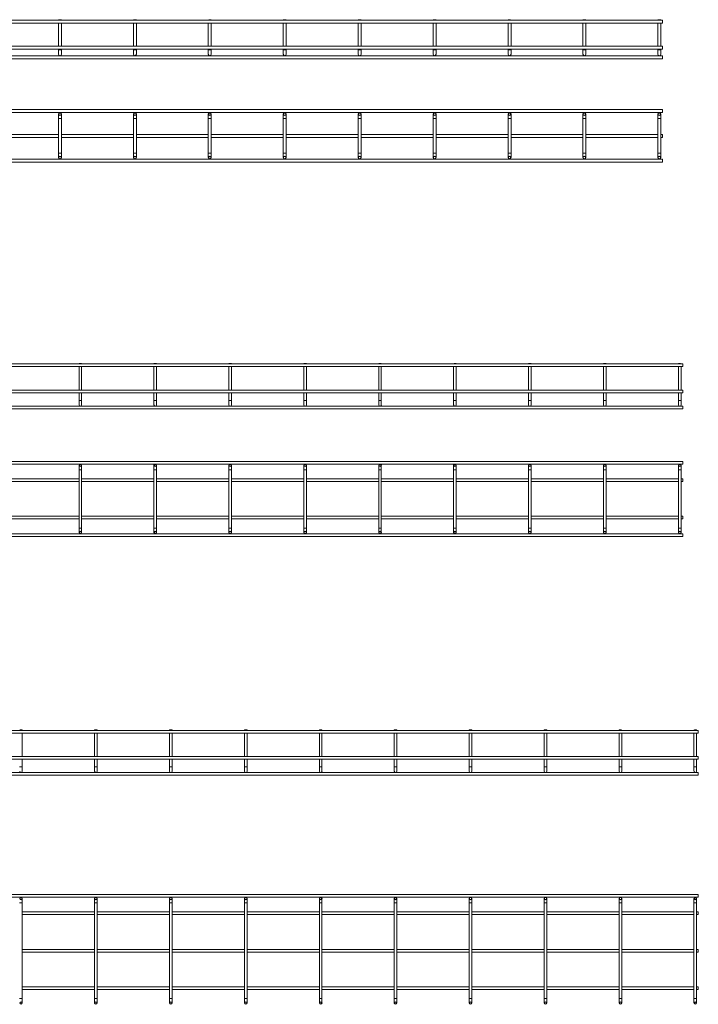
# Model space of a CAD drawing. Header units: millimetres. Extents: x -733 to 3537, y -6038 to -65.
# Tile 11 of 11: x 2613 to 3518, y -1378 to -65. Entities that reach past the tile are written whole.
import ezdxf

# ---------------------------------------------------------------- set-up
doc = ezdxf.new("R2010")
doc.units = ezdxf.units.MM

msp = doc.modelspace()

# ---------------------------------------------------------------- linework, layer by layer
at = {"color": 7, "linetype": 'Continuous', "lineweight": 15}
for p, q in [((3470.5, -65.4), (462.5, -65.4)), ((2665, -64.9), (2664.5, -65.4)), ((2665, -64.9), (2668, -64.9)), ((2668.5, -65.4), (2668, -64.9)), ((2765, -64.9), (2764.5, -65.4)), ((2765, -64.9), (2768, -64.9)), ((2768.5, -65.4), (2768, -64.9)), ((2865, -64.9), (2864.5, -65.4)), ((2865, -64.9), (2868, -64.9)), ((2868.5, -65.4), (2868, -64.9)), ((2965, -64.9), (2964.5, -65.4)), ((2965, -64.9), (2968, -64.9)), ((2968.5, -65.4), (2968, -64.9)), ((3065, -64.9), (3064.5, -65.4)), ((3065, -64.9), (3068, -64.9)), ((3068.5, -65.4), (3068, -64.9)), ((3165, -64.9), (3164.5, -65.4)), ((3165, -64.9), (3168, -64.9)), ((3168.5, -65.4), (3168, -64.9)), ((3265, -64.9), (3264.5, -65.4)), ((3265, -64.9), (3268, -64.9)), ((3268.5, -65.4), (3268, -64.9)), ((3365, -64.9), (3364.5, -65.4)), ((3365, -64.9), (3368, -64.9)), ((3368.5, -65.4), (3368, -64.9)), ((3465, -64.9), (3464.5, -65.4)), ((3465, -64.9), (3468, -64.9)), ((3468.5, -65.4), (3468, -64.9)), ((3470.5, -65.4), (3470.5, -69.4)), ((462.5, -69.4), (3470.5, -69.4)), ((2664.5, -69.4), (2664.5, -100.4)), ((2668.5, -100.4), (2668.5, -69.4)), ((2764.5, -69.4), (2764.5, -100.4)), ((2768.5, -100.4), (2768.5, -69.4)), ((2864.5, -69.4), (2864.5, -100.4)), ((2868.5, -100.4), (2868.5, -69.4)), ((2964.5, -69.4), (2964.5, -100.4)), ((2968.5, -100.4), (2968.5, -69.4)), ((3064.5, -69.4), (3064.5, -100.4)), ((3068.5, -100.4), (3068.5, -69.4)), ((3164.5, -69.4), (3164.5, -100.4)), ((3168.5, -100.4), (3168.5, -69.4)), ((3264.5, -69.4), (3264.5, -100.4)), ((3268.5, -100.4), (3268.5, -69.4)), ((3364.5, -69.4), (3364.5, -100.4)), ((3368.5, -100.4), (3368.5, -69.4)), ((3464.5, -69.4), (3464.5, -100.4)), ((3468.5, -100.4), (3468.5, -69.4)), ((3470.5, -100.4), (462.5, -100.4)), ((462.5, -104.4), (3470.5, -104.4)), ((2664.5, -104.4), (2664.5, -105)), ((2664.5, -105), (2664.5, -111)), ((2668.5, -105), (2668.5, -104.4)), ((2668.5, -111), (2668.5, -105)), ((2764.5, -104.4), (2764.5, -105)), ((2764.5, -105), (2764.5, -111)), ((2768.5, -105), (2768.5, -104.4)), ((2768.5, -111), (2768.5, -105)), ((2864.5, -104.4), (2864.5, -105)), ((2864.5, -105), (2864.5, -111)), ((2868.5, -105), (2868.5, -104.4)), ((2868.5, -111), (2868.5, -105)), ((2964.5, -104.4), (2964.5, -105)), ((2964.5, -105), (2964.5, -111)), ((2968.5, -105), (2968.5, -104.4)), ((2968.5, -111), (2968.5, -105)), ((3064.5, -104.4), (3064.5, -105)), ((3064.5, -105), (3064.5, -111)), ((3068.5, -105), (3068.5, -104.4)), ((3068.5, -111), (3068.5, -105)), ((3164.5, -104.4), (3164.5, -105)), ((3164.5, -105), (3164.5, -111)), ((3168.5, -105), (3168.5, -104.4)), ((3168.5, -111), (3168.5, -105)), ((3264.5, -104.4), (3264.5, -105)), ((3264.5, -105), (3264.5, -111)), ((3268.5, -105), (3268.5, -104.4)), ((3268.5, -111), (3268.5, -105)), ((3364.5, -104.4), (3364.5, -105)), ((3364.5, -105), (3364.5, -111)), ((3368.5, -105), (3368.5, -104.4)), ((3368.5, -111), (3368.5, -105)), ((3464.5, -104.4), (3464.5, -105)), ((3464.5, -105), (3464.5, -111)), ((3468.5, -105), (3468.5, -104.4)), ((3468.5, -111), (3468.5, -105)), ((3470.5, -100.4), (3470.5, -104.4)), ((3470.5, -113), (462.5, -113)), ((462.5, -117), (3470.5, -117)), ((3470.5, -113), (3470.5, -117)), ((3470.5, -184.9), (462.5, -184.9)), ((462.5, -188.9), (3470.5, -188.9)), ((2664.5, -190.9), (2664.5, -196.9)), ((2664.5, -196.9), (2664.5, -242.9)), ((2668.5, -196.9), (2668.5, -190.9)), ((2668.5, -242.9), (2668.5, -196.9)), ((2764.5, -190.9), (2764.5, -196.9)), ((2764.5, -196.9), (2764.5, -242.9)), ((2768.5, -196.9), (2768.5, -190.9)), ((2768.5, -242.9), (2768.5, -196.9)), ((2864.5, -190.9), (2864.5, -196.9)), ((2864.5, -196.9), (2864.5, -242.9)), ((2868.5, -196.9), (2868.5, -190.9)), ((2868.5, -242.9), (2868.5, -196.9)), ((2964.5, -190.9), (2964.5, -196.9)), ((2964.5, -196.9), (2964.5, -242.9)), ((2968.5, -196.9), (2968.5, -190.9)), ((2968.5, -242.9), (2968.5, -196.9)), ((3064.5, -190.9), (3064.5, -196.9)), ((3064.5, -196.9), (3064.5, -242.9)), ((3068.5, -196.9), (3068.5, -190.9)), ((3068.5, -242.9), (3068.5, -196.9)), ((3164.5, -190.9), (3164.5, -196.9)), ((3164.5, -196.9), (3164.5, -242.9)), ((3168.5, -196.9), (3168.5, -190.9)), ((3168.5, -242.9), (3168.5, -196.9)), ((3264.5, -190.9), (3264.5, -196.9)), ((3264.5, -196.9), (3264.5, -242.9)), ((3268.5, -196.9), (3268.5, -190.9)), ((3268.5, -242.9), (3268.5, -196.9)), ((3364.5, -190.9), (3364.5, -196.9)), ((3364.5, -196.9), (3364.5, -242.9)), ((3368.5, -196.9), (3368.5, -190.9)), ((3368.5, -242.9), (3368.5, -196.9)), ((3464.5, -190.9), (3464.5, -196.9)), ((3464.5, -196.9), (3464.5, -242.9)), ((3468.5, -196.9), (3468.5, -190.9)), ((3468.5, -242.9), (3468.5, -196.9)), ((3470.5, -184.9), (3470.5, -188.9)), ((2664.5, -217.9), (2568.5, -217.9)), ((2568.5, -221.9), (2664.5, -221.9)), ((2764.5, -217.9), (2668.5, -217.9)), ((2668.5, -221.9), (2764.5, -221.9)), ((2864.5, -217.9), (2768.5, -217.9)), ((2768.5, -221.9), (2864.5, -221.9)), ((2964.5, -217.9), (2868.5, -217.9)), ((2868.5, -221.9), (2964.5, -221.9)), ((3064.5, -217.9), (2968.5, -217.9)), ((2968.5, -221.9), (3064.5, -221.9)), ((3164.5, -217.9), (3068.5, -217.9)), ((3068.5, -221.9), (3164.5, -221.9)), ((3264.5, -217.9), (3168.5, -217.9)), ((3168.5, -221.9), (3264.5, -221.9)), ((3364.5, -217.9), (3268.5, -217.9)), ((3268.5, -221.9), (3364.5, -221.9)), ((3464.5, -217.9), (3368.5, -217.9)), ((3368.5, -221.9), (3464.5, -221.9)), ((3470.5, -217.9), (3468.5, -217.9)), ((3468.5, -221.9), (3470.5, -221.9)), ((3470.5, -217.9), (3470.5, -221.9)), ((2664.5, -242.9), (2664.5, -248.9)), ((2668.5, -248.9), (2668.5, -242.9)), ((2764.5, -242.9), (2764.5, -248.9)), ((2768.5, -248.9), (2768.5, -242.9)), ((2864.5, -242.9), (2864.5, -248.9)), ((2868.5, -248.9), (2868.5, -242.9)), ((2964.5, -242.9), (2964.5, -248.9)), ((2968.5, -248.9), (2968.5, -242.9)), ((3064.5, -242.9), (3064.5, -248.9)), ((3068.5, -248.9), (3068.5, -242.9)), ((3164.5, -242.9), (3164.5, -248.9)), ((3168.5, -248.9), (3168.5, -242.9)), ((3264.5, -242.9), (3264.5, -248.9)), ((3268.5, -248.9), (3268.5, -242.9)), ((3364.5, -242.9), (3364.5, -248.9)), ((3368.5, -248.9), (3368.5, -242.9)), ((3464.5, -242.9), (3464.5, -248.9)), ((3468.5, -248.9), (3468.5, -242.9)), ((3470.5, -250.9), (462.5, -250.9)), ((462.5, -254.9), (3470.5, -254.9)), ((3470.5, -250.9), (3470.5, -254.9)), ((3497.7, -524.2), (489.7, -524.2)), ((2692.4, -523.4), (2691.9, -523.9)), ((2691.9, -523.9), (2691.9, -524.2)), ((2695.4, -523.9), (2691.9, -523.9)), ((2692.4, -523.4), (2694.9, -523.4)), ((2695.4, -523.9), (2694.9, -523.4)), ((2695.4, -524.2), (2695.4, -523.9)), ((2792.4, -523.4), (2791.9, -523.9)), ((2791.9, -523.9), (2791.9, -524.2)), ((2795.4, -523.9), (2791.9, -523.9)), ((2792.4, -523.4), (2794.9, -523.4)), ((2795.4, -523.9), (2794.9, -523.4)), ((2795.4, -524.2), (2795.4, -523.9)), ((2892.4, -523.4), (2891.9, -523.9)), ((2891.9, -523.9), (2891.9, -524.2)), ((2895.4, -523.9), (2891.9, -523.9)), ((2892.4, -523.4), (2894.9, -523.4)), ((2895.4, -523.9), (2894.9, -523.4)), ((2895.4, -524.2), (2895.4, -523.9)), ((2992.4, -523.4), (2991.9, -523.9)), ((2991.9, -523.9), (2991.9, -524.2)), ((2995.4, -523.9), (2991.9, -523.9)), ((2992.4, -523.4), (2994.9, -523.4)), ((2995.4, -523.9), (2994.9, -523.4)), ((2995.4, -524.2), (2995.4, -523.9)), ((3092.4, -523.4), (3091.9, -523.9)), ((3091.9, -523.9), (3091.9, -524.2)), ((3095.4, -523.9), (3091.9, -523.9)), ((3092.4, -523.4), (3094.9, -523.4)), ((3095.4, -523.9), (3094.9, -523.4)), ((3095.4, -524.2), (3095.4, -523.9)), ((3192.4, -523.4), (3191.9, -523.9)), ((3191.9, -523.9), (3191.9, -524.2)), ((3195.4, -523.9), (3191.9, -523.9)), ((3192.4, -523.4), (3194.9, -523.4)), ((3195.4, -523.9), (3194.9, -523.4)), ((3195.4, -524.2), (3195.4, -523.9)), ((3292.4, -523.4), (3291.9, -523.9)), ((3291.9, -523.9), (3291.9, -524.2)), ((3295.4, -523.9), (3291.9, -523.9)), ((3292.4, -523.4), (3294.9, -523.4)), ((3295.4, -523.9), (3294.9, -523.4)), ((3295.4, -524.2), (3295.4, -523.9)), ((3392.4, -523.4), (3391.9, -523.9)), ((3391.9, -523.9), (3391.9, -524.2)), ((3395.4, -523.9), (3391.9, -523.9)), ((3392.4, -523.4), (3394.9, -523.4)), ((3395.4, -523.9), (3394.9, -523.4)), ((3395.4, -524.2), (3395.4, -523.9)), ((3492.4, -523.4), (3491.9, -523.9)), ((3491.9, -523.9), (3491.9, -524.2)), ((3495.4, -523.9), (3491.9, -523.9)), ((3492.4, -523.4), (3494.9, -523.4)), ((3495.4, -523.9), (3494.9, -523.4)), ((3495.4, -524.2), (3495.4, -523.9)), ((3497.7, -524.2), (3497.7, -527.7)), ((489.7, -527.7), (3497.7, -527.7)), ((2691.9, -527.7), (2691.9, -559.2)), ((2695.4, -559.2), (2695.4, -527.7)), ((2791.9, -527.7), (2791.9, -559.2)), ((2795.4, -559.2), (2795.4, -527.7)), ((2891.9, -527.7), (2891.9, -559.2)), ((2895.4, -559.2), (2895.4, -527.7)), ((2991.9, -527.7), (2991.9, -559.2)), ((2995.4, -559.2), (2995.4, -527.7)), ((3091.9, -527.7), (3091.9, -559.2)), ((3095.4, -559.2), (3095.4, -527.7)), ((3191.9, -527.7), (3191.9, -559.2)), ((3195.4, -559.2), (3195.4, -527.7)), ((3291.9, -527.7), (3291.9, -559.2)), ((3295.4, -559.2), (3295.4, -527.7)), ((3391.9, -527.7), (3391.9, -559.2)), ((3395.4, -559.2), (3395.4, -527.7)), ((3491.9, -527.7), (3491.9, -559.2)), ((3495.4, -559.2), (3495.4, -527.7)), ((3497.7, -559.2), (489.7, -559.2)), ((489.7, -562.7), (3497.7, -562.7)), ((2691.9, -562.7), (2691.9, -572.9)), ((2695.4, -572.9), (2695.4, -562.7)), ((2791.9, -562.7), (2791.9, -572.9)), ((2795.4, -572.9), (2795.4, -562.7)), ((2891.9, -562.7), (2891.9, -572.9)), ((2895.4, -572.9), (2895.4, -562.7)), ((2991.9, -562.7), (2991.9, -572.9)), ((2995.4, -572.9), (2995.4, -562.7)), ((3091.9, -562.7), (3091.9, -572.9)), ((3095.4, -572.9), (3095.4, -562.7)), ((3191.9, -562.7), (3191.9, -572.9)), ((3195.4, -572.9), (3195.4, -562.7)), ((3291.9, -562.7), (3291.9, -572.9)), ((3295.4, -572.9), (3295.4, -562.7)), ((3391.9, -562.7), (3391.9, -572.9)), ((3395.4, -572.9), (3395.4, -562.7)), ((3491.9, -562.7), (3491.9, -572.9)), ((3495.4, -572.9), (3495.4, -562.7)), ((3497.7, -559.2), (3497.7, -562.7)), ((2691.9, -572.9), (2691.9, -578.7)), ((2695.4, -578.7), (2695.4, -572.9)), ((2791.9, -572.9), (2791.9, -578.7)), ((2795.4, -578.7), (2795.4, -572.9)), ((2891.9, -572.9), (2891.9, -578.7)), ((2895.4, -578.7), (2895.4, -572.9)), ((2991.9, -572.9), (2991.9, -578.7)), ((2995.4, -578.7), (2995.4, -572.9)), ((3091.9, -572.9), (3091.9, -578.7)), ((3095.4, -578.7), (3095.4, -572.9)), ((3191.9, -572.9), (3191.9, -578.7)), ((3195.4, -578.7), (3195.4, -572.9)), ((3291.9, -572.9), (3291.9, -578.7)), ((3295.4, -578.7), (3295.4, -572.9)), ((3391.9, -572.9), (3391.9, -578.7)), ((3395.4, -578.7), (3395.4, -572.9)), ((3491.9, -572.9), (3491.9, -578.7)), ((3495.4, -578.7), (3495.4, -572.9)), ((3497.7, -580.4), (489.7, -580.4)), ((489.7, -583.9), (3497.7, -583.9)), ((3497.7, -580.4), (3497.7, -583.9)), ((3497.7, -654.2), (489.7, -654.2)), ((3497.7, -654.2), (3497.7, -657.7)), ((489.7, -657.7), (3497.7, -657.7)), ((2691.9, -659.4), (2691.9, -665.2)), ((2691.9, -665.2), (2691.9, -743.2)), ((2695.4, -665.2), (2695.4, -659.4)), ((2695.4, -743.2), (2695.4, -665.2)), ((2791.9, -659.4), (2791.9, -665.2)), ((2791.9, -665.2), (2791.9, -743.2)), ((2795.4, -665.2), (2795.4, -659.4)), ((2795.4, -743.2), (2795.4, -665.2)), ((2891.9, -659.4), (2891.9, -665.2)), ((2891.9, -665.2), (2891.9, -743.2)), ((2895.4, -665.2), (2895.4, -659.4)), ((2895.4, -743.2), (2895.4, -665.2)), ((2991.9, -659.4), (2991.9, -665.2)), ((2991.9, -665.2), (2991.9, -743.2)), ((2995.4, -665.2), (2995.4, -659.4)), ((2995.4, -743.2), (2995.4, -665.2)), ((3091.9, -659.4), (3091.9, -665.2)), ((3091.9, -665.2), (3091.9, -743.2)), ((3095.4, -665.2), (3095.4, -659.4)), ((3095.4, -743.2), (3095.4, -665.2)), ((3191.9, -659.4), (3191.9, -665.2)), ((3191.9, -665.2), (3191.9, -743.2)), ((3195.4, -665.2), (3195.4, -659.4)), ((3195.4, -743.2), (3195.4, -665.2)), ((3291.9, -659.4), (3291.9, -665.2)), ((3291.9, -665.2), (3291.9, -743.2)), ((3295.4, -665.2), (3295.4, -659.4)), ((3295.4, -743.2), (3295.4, -665.2)), ((3391.9, -659.4), (3391.9, -665.2)), ((3391.9, -665.2), (3391.9, -743.2)), ((3395.4, -665.2), (3395.4, -659.4)), ((3395.4, -743.2), (3395.4, -665.2)), ((3491.9, -659.4), (3491.9, -665.2)), ((3491.9, -665.2), (3491.9, -743.2)), ((3495.4, -665.2), (3495.4, -659.4)), ((3495.4, -743.2), (3495.4, -665.2)), ((2691.9, -677.4), (2595.4, -677.4)), ((2595.4, -680.9), (2691.9, -680.9)), ((2791.9, -677.4), (2695.4, -677.4)), ((2695.4, -680.9), (2791.9, -680.9)), ((2891.9, -677.4), (2795.4, -677.4)), ((2795.4, -680.9), (2891.9, -680.9)), ((2991.9, -677.4), (2895.4, -677.4)), ((2895.4, -680.9), (2991.9, -680.9)), ((3091.9, -677.4), (2995.4, -677.4)), ((2995.4, -680.9), (3091.9, -680.9)), ((3191.9, -677.4), (3095.4, -677.4)), ((3095.4, -680.9), (3191.9, -680.9)), ((3291.9, -677.4), (3195.4, -677.4)), ((3195.4, -680.9), (3291.9, -680.9)), ((3391.9, -677.4), (3295.4, -677.4)), ((3295.4, -680.9), (3391.9, -680.9)), ((3491.9, -677.4), (3395.4, -677.4)), ((3395.4, -680.9), (3491.9, -680.9)), ((3497.7, -677.4), (3495.4, -677.4)), ((3495.4, -680.9), (3497.7, -680.9)), ((3497.7, -677.4), (3497.7, -680.9)), ((2691.9, -727.4), (2595.4, -727.4)), ((2595.4, -730.9), (2691.9, -730.9)), ((2791.9, -727.4), (2695.4, -727.4)), ((2695.4, -730.9), (2791.9, -730.9)), ((2891.9, -727.4), (2795.4, -727.4)), ((2795.4, -730.9), (2891.9, -730.9)), ((2991.9, -727.4), (2895.4, -727.4)), ((2895.4, -730.9), (2991.9, -730.9)), ((3091.9, -727.4), (2995.4, -727.4)), ((2995.4, -730.9), (3091.9, -730.9)), ((3191.9, -727.4), (3095.4, -727.4)), ((3095.4, -730.9), (3191.9, -730.9)), ((3291.9, -727.4), (3195.4, -727.4)), ((3195.4, -730.9), (3291.9, -730.9)), ((3391.9, -727.4), (3295.4, -727.4)), ((3295.4, -730.9), (3391.9, -730.9)), ((3491.9, -727.4), (3395.4, -727.4)), ((3395.4, -730.9), (3491.9, -730.9)), ((3497.7, -727.4), (3495.4, -727.4)), ((3495.4, -730.9), (3497.7, -730.9)), ((3497.7, -727.4), (3497.7, -730.9)), ((2691.9, -743.2), (2691.9, -748.9)), ((2695.4, -748.9), (2695.4, -743.2)), ((2791.9, -743.2), (2791.9, -748.9)), ((2795.4, -748.9), (2795.4, -743.2)), ((2891.9, -743.2), (2891.9, -748.9)), ((2895.4, -748.9), (2895.4, -743.2)), ((2991.9, -743.2), (2991.9, -748.9)), ((2995.4, -748.9), (2995.4, -743.2)), ((3091.9, -743.2), (3091.9, -748.9)), ((3095.4, -748.9), (3095.4, -743.2)), ((3191.9, -743.2), (3191.9, -748.9)), ((3195.4, -748.9), (3195.4, -743.2)), ((3291.9, -743.2), (3291.9, -748.9)), ((3295.4, -748.9), (3295.4, -743.2)), ((3391.9, -743.2), (3391.9, -748.9)), ((3395.4, -748.9), (3395.4, -743.2)), ((3491.9, -743.2), (3491.9, -748.9)), ((3495.4, -748.9), (3495.4, -743.2)), ((3497.7, -750.7), (489.7, -750.7)), ((489.7, -754.2), (3497.7, -754.2)), ((3497.7, -750.7), (3497.7, -754.2)), ((3518.5, -1013), (510.5, -1013)), ((510.5, -1016.5), (3518.5, -1016.5)), ((2613.2, -1012.2), (2612.7, -1012.7)), ((2616.2, -1012.7), (2612.7, -1012.7)), ((2613.2, -1012.2), (2615.7, -1012.2)), ((2616.2, -1012.7), (2615.7, -1012.2)), ((2616.2, -1013), (2616.2, -1012.7)), ((2616.2, -1048), (2616.2, -1016.5)), ((2713.2, -1012.2), (2712.7, -1012.7)), ((2712.7, -1012.7), (2712.7, -1013)), ((2716.2, -1012.7), (2712.7, -1012.7)), ((2712.7, -1016.5), (2712.7, -1048)), ((2713.2, -1012.2), (2715.7, -1012.2)), ((2716.2, -1012.7), (2715.7, -1012.2)), ((2716.2, -1013), (2716.2, -1012.7)), ((2716.2, -1048), (2716.2, -1016.5)), ((2813.2, -1012.2), (2812.7, -1012.7)), ((2812.7, -1012.7), (2812.7, -1013)), ((2816.2, -1012.7), (2812.7, -1012.7)), ((2812.7, -1016.5), (2812.7, -1048)), ((2813.2, -1012.2), (2815.7, -1012.2)), ((2816.2, -1012.7), (2815.7, -1012.2)), ((2816.2, -1013), (2816.2, -1012.7)), ((2816.2, -1048), (2816.2, -1016.5)), ((2913.2, -1012.2), (2912.7, -1012.7)), ((2912.7, -1012.7), (2912.7, -1013)), ((2916.2, -1012.7), (2912.7, -1012.7)), ((2912.7, -1016.5), (2912.7, -1048)), ((2913.2, -1012.2), (2915.7, -1012.2)), ((2916.2, -1012.7), (2915.7, -1012.2)), ((2916.2, -1013), (2916.2, -1012.7)), ((2916.2, -1048), (2916.2, -1016.5)), ((3013.2, -1012.2), (3012.7, -1012.7)), ((3012.7, -1012.7), (3012.7, -1013)), ((3016.2, -1012.7), (3012.7, -1012.7)), ((3012.7, -1016.5), (3012.7, -1048)), ((3013.2, -1012.2), (3015.7, -1012.2)), ((3016.2, -1012.7), (3015.7, -1012.2)), ((3016.2, -1013), (3016.2, -1012.7)), ((3016.2, -1048), (3016.2, -1016.5)), ((3113.2, -1012.2), (3112.7, -1012.7)), ((3112.7, -1012.7), (3112.7, -1013)), ((3116.2, -1012.7), (3112.7, -1012.7)), ((3112.7, -1016.5), (3112.7, -1048)), ((3113.2, -1012.2), (3115.7, -1012.2)), ((3116.2, -1012.7), (3115.7, -1012.2)), ((3116.2, -1013), (3116.2, -1012.7)), ((3116.2, -1048), (3116.2, -1016.5)), ((3213.2, -1012.2), (3212.7, -1012.7)), ((3212.7, -1012.7), (3212.7, -1013)), ((3216.2, -1012.7), (3212.7, -1012.7)), ((3212.7, -1016.5), (3212.7, -1048)), ((3213.2, -1012.2), (3215.7, -1012.2)), ((3216.2, -1012.7), (3215.7, -1012.2)), ((3216.2, -1013), (3216.2, -1012.7)), ((3216.2, -1048), (3216.2, -1016.5)), ((3313.2, -1012.2), (3312.7, -1012.7)), ((3312.7, -1012.7), (3312.7, -1013)), ((3316.2, -1012.7), (3312.7, -1012.7)), ((3312.7, -1016.5), (3312.7, -1048)), ((3313.2, -1012.2), (3315.7, -1012.2)), ((3316.2, -1012.7), (3315.7, -1012.2)), ((3316.2, -1013), (3316.2, -1012.7)), ((3316.2, -1048), (3316.2, -1016.5)), ((3413.2, -1012.2), (3412.7, -1012.7)), ((3412.7, -1012.7), (3412.7, -1013)), ((3416.2, -1012.7), (3412.7, -1012.7)), ((3412.7, -1016.5), (3412.7, -1048)), ((3413.2, -1012.2), (3415.7, -1012.2)), ((3416.2, -1012.7), (3415.7, -1012.2)), ((3416.2, -1013), (3416.2, -1012.7)), ((3416.2, -1048), (3416.2, -1016.5)), ((3513.2, -1012.2), (3512.7, -1012.7)), ((3512.7, -1012.7), (3512.7, -1013)), ((3516.2, -1012.7), (3512.7, -1012.7)), ((3512.7, -1016.5), (3512.7, -1048)), ((3513.2, -1012.2), (3515.7, -1012.2)), ((3516.2, -1012.7), (3515.7, -1012.2)), ((3516.2, -1013), (3516.2, -1012.7)), ((3516.2, -1048), (3516.2, -1016.5)), ((3518.5, -1013), (3518.5, -1016.5)), ((3518.5, -1048), (510.5, -1048)), ((3518.5, -1048), (3518.5, -1051.5)), ((510.5, -1051.5), (3518.5, -1051.5)), ((2616.2, -1061.7), (2616.2, -1051.5)), ((2616.2, -1067.4), (2616.2, -1061.7)), ((2712.7, -1051.5), (2712.7, -1061.7)), ((2712.7, -1061.7), (2712.7, -1067.4)), ((2716.2, -1061.7), (2716.2, -1051.5)), ((2716.2, -1067.4), (2716.2, -1061.7)), ((2812.7, -1051.5), (2812.7, -1061.7)), ((2812.7, -1061.7), (2812.7, -1067.4)), ((2816.2, -1061.7), (2816.2, -1051.5)), ((2816.2, -1067.4), (2816.2, -1061.7)), ((2912.7, -1051.5), (2912.7, -1061.7)), ((2912.7, -1061.7), (2912.7, -1067.4)), ((2916.2, -1061.7), (2916.2, -1051.5)), ((2916.2, -1067.4), (2916.2, -1061.7)), ((3012.7, -1051.5), (3012.7, -1061.7)), ((3012.7, -1061.7), (3012.7, -1067.4)), ((3016.2, -1061.7), (3016.2, -1051.5)), ((3016.2, -1067.4), (3016.2, -1061.7)), ((3112.7, -1051.5), (3112.7, -1061.7)), ((3112.7, -1061.7), (3112.7, -1067.4)), ((3116.2, -1061.7), (3116.2, -1051.5)), ((3116.2, -1067.4), (3116.2, -1061.7)), ((3212.7, -1051.5), (3212.7, -1061.7)), ((3212.7, -1061.7), (3212.7, -1067.4)), ((3216.2, -1061.7), (3216.2, -1051.5)), ((3216.2, -1067.4), (3216.2, -1061.7)), ((3312.7, -1051.5), (3312.7, -1061.7)), ((3312.7, -1061.7), (3312.7, -1067.4)), ((3316.2, -1061.7), (3316.2, -1051.5)), ((3316.2, -1067.4), (3316.2, -1061.7)), ((3412.7, -1051.5), (3412.7, -1061.7)), ((3412.7, -1061.7), (3412.7, -1067.4)), ((3416.2, -1061.7), (3416.2, -1051.5)), ((3416.2, -1067.4), (3416.2, -1061.7)), ((3512.7, -1051.5), (3512.7, -1061.7)), ((3512.7, -1061.7), (3512.7, -1067.4)), ((3516.2, -1061.7), (3516.2, -1051.5)), ((3516.2, -1067.4), (3516.2, -1061.7)), ((3518.5, -1069.2), (510.5, -1069.2)), ((510.5, -1072.7), (3518.5, -1072.7)), ((3518.5, -1069.2), (3518.5, -1072.7)), ((3518.5, -1231.9), (510.5, -1231.9)), ((3518.5, -1231.9), (3518.5, -1235.4)), ((510.5, -1235.4), (3518.5, -1235.4)), ((2616.2, -1242.9), (2616.2, -1237.2)), ((2616.2, -1370.9), (2616.2, -1242.9)), ((2712.7, -1237.2), (2712.7, -1242.9)), ((2712.7, -1242.9), (2712.7, -1370.9)), ((2716.2, -1242.9), (2716.2, -1237.2)), ((2716.2, -1370.9), (2716.2, -1242.9)), ((2812.7, -1237.2), (2812.7, -1242.9)), ((2812.7, -1242.9), (2812.7, -1370.9)), ((2816.2, -1242.9), (2816.2, -1237.2)), ((2816.2, -1370.9), (2816.2, -1242.9)), ((2912.7, -1237.2), (2912.7, -1242.9)), ((2912.7, -1242.9), (2912.7, -1370.9)), ((2916.2, -1242.9), (2916.2, -1237.2)), ((2916.2, -1370.9), (2916.2, -1242.9)), ((3012.7, -1237.2), (3012.7, -1242.9)), ((3012.7, -1242.9), (3012.7, -1370.9)), ((3016.2, -1242.9), (3016.2, -1237.2)), ((3016.2, -1370.9), (3016.2, -1242.9)), ((3112.7, -1237.2), (3112.7, -1242.9)), ((3112.7, -1242.9), (3112.7, -1370.9)), ((3116.2, -1242.9), (3116.2, -1237.2)), ((3116.2, -1370.9), (3116.2, -1242.9)), ((3212.7, -1237.2), (3212.7, -1242.9)), ((3212.7, -1242.9), (3212.7, -1370.9)), ((3216.2, -1242.9), (3216.2, -1237.2)), ((3216.2, -1370.9), (3216.2, -1242.9)), ((3312.7, -1237.2), (3312.7, -1242.9)), ((3312.7, -1242.9), (3312.7, -1370.9)), ((3316.2, -1242.9), (3316.2, -1237.2)), ((3316.2, -1370.9), (3316.2, -1242.9)), ((3412.7, -1237.2), (3412.7, -1242.9)), ((3412.7, -1242.9), (3412.7, -1370.9)), ((3416.2, -1242.9), (3416.2, -1237.2)), ((3416.2, -1370.9), (3416.2, -1242.9)), ((3512.7, -1237.2), (3512.7, -1242.9)), ((3512.7, -1242.9), (3512.7, -1370.9)), ((3516.2, -1242.9), (3516.2, -1237.2)), ((3516.2, -1370.9), (3516.2, -1242.9)), ((2712.7, -1255.2), (2616.2, -1255.2)), ((2616.2, -1258.7), (2712.7, -1258.7)), ((2812.7, -1255.2), (2716.2, -1255.2)), ((2716.2, -1258.7), (2812.7, -1258.7)), ((2912.7, -1255.2), (2816.2, -1255.2)), ((2816.2, -1258.7), (2912.7, -1258.7)), ((3012.7, -1255.2), (2916.2, -1255.2)), ((2916.2, -1258.7), (3012.7, -1258.7)), ((3112.7, -1255.2), (3016.2, -1255.2)), ((3016.2, -1258.7), (3112.7, -1258.7)), ((3212.7, -1255.2), (3116.2, -1255.2)), ((3116.2, -1258.7), (3212.7, -1258.7)), ((3312.7, -1255.2), (3216.2, -1255.2)), ((3216.2, -1258.7), (3312.7, -1258.7)), ((3412.7, -1255.2), (3316.2, -1255.2)), ((3316.2, -1258.7), (3412.7, -1258.7)), ((3512.7, -1255.2), (3416.2, -1255.2)), ((3416.2, -1258.7), (3512.7, -1258.7)), ((3518.5, -1255.2), (3516.2, -1255.2)), ((3516.2, -1258.7), (3518.5, -1258.7)), ((3518.5, -1255.2), (3518.5, -1258.7)), ((2712.7, -1305.2), (2616.2, -1305.2)), ((2616.2, -1308.7), (2712.7, -1308.7)), ((2812.7, -1305.2), (2716.2, -1305.2)), ((2716.2, -1308.7), (2812.7, -1308.7)), ((2912.7, -1305.2), (2816.2, -1305.2)), ((2816.2, -1308.7), (2912.7, -1308.7)), ((3012.7, -1305.2), (2916.2, -1305.2)), ((2916.2, -1308.7), (3012.7, -1308.7)), ((3112.7, -1305.2), (3016.2, -1305.2)), ((3016.2, -1308.7), (3112.7, -1308.7)), ((3212.7, -1305.2), (3116.2, -1305.2)), ((3116.2, -1308.7), (3212.7, -1308.7)), ((3312.7, -1305.2), (3216.2, -1305.2)), ((3216.2, -1308.7), (3312.7, -1308.7)), ((3412.7, -1305.2), (3316.2, -1305.2)), ((3316.2, -1308.7), (3412.7, -1308.7)), ((3512.7, -1305.2), (3416.2, -1305.2)), ((3416.2, -1308.7), (3512.7, -1308.7)), ((3518.5, -1305.2), (3516.2, -1305.2)), ((3516.2, -1308.7), (3518.5, -1308.7)), ((3518.5, -1305.2), (3518.5, -1308.7)), ((2712.7, -1355.2), (2616.2, -1355.2)), ((2616.2, -1358.7), (2712.7, -1358.7)), ((2812.7, -1355.2), (2716.2, -1355.2)), ((2716.2, -1358.7), (2812.7, -1358.7)), ((2912.7, -1355.2), (2816.2, -1355.2)), ((2816.2, -1358.7), (2912.7, -1358.7)), ((3012.7, -1355.2), (2916.2, -1355.2)), ((2916.2, -1358.7), (3012.7, -1358.7)), ((3112.7, -1355.2), (3016.2, -1355.2)), ((3016.2, -1358.7), (3112.7, -1358.7)), ((3212.7, -1355.2), (3116.2, -1355.2)), ((3116.2, -1358.7), (3212.7, -1358.7)), ((3312.7, -1355.2), (3216.2, -1355.2)), ((3216.2, -1358.7), (3312.7, -1358.7)), ((3412.7, -1355.2), (3316.2, -1355.2)), ((3316.2, -1358.7), (3412.7, -1358.7)), ((3512.7, -1355.2), (3416.2, -1355.2)), ((3416.2, -1358.7), (3512.7, -1358.7)), ((3518.5, -1355.2), (3516.2, -1355.2)), ((3516.2, -1358.7), (3518.5, -1358.7)), ((3518.5, -1355.2), (3518.5, -1358.7)), ((2616.2, -1376.7), (2616.2, -1370.9)), ((2712.7, -1370.9), (2712.7, -1376.7)), ((2716.2, -1376.7), (2716.2, -1370.9)), ((2812.7, -1370.9), (2812.7, -1376.7)), ((2816.2, -1376.7), (2816.2, -1370.9)), ((2912.7, -1370.9), (2912.7, -1376.7)), ((2916.2, -1376.7), (2916.2, -1370.9)), ((3012.7, -1370.9), (3012.7, -1376.7)), ((3016.2, -1376.7), (3016.2, -1370.9)), ((3112.7, -1370.9), (3112.7, -1376.7)), ((3116.2, -1376.7), (3116.2, -1370.9)), ((3212.7, -1370.9), (3212.7, -1376.7)), ((3216.2, -1376.7), (3216.2, -1370.9)), ((3312.7, -1370.9), (3312.7, -1376.7)), ((3316.2, -1376.7), (3316.2, -1370.9)), ((3412.7, -1370.9), (3412.7, -1376.7)), ((3416.2, -1376.7), (3416.2, -1370.9)), ((3512.7, -1370.9), (3512.7, -1376.7)), ((3516.2, -1376.7), (3516.2, -1370.9))]:
    msp.add_line(p, q, dxfattribs=at)
at = {"color": 8, "linetype": 'Continuous', "lineweight": 15}
for p, q in [((2668.5, -105), (2664.5, -105)), ((2768.5, -105), (2764.5, -105)), ((2868.5, -105), (2864.5, -105)), ((2968.5, -105), (2964.5, -105)), ((3068.5, -105), (3064.5, -105)), ((3168.5, -105), (3164.5, -105)), ((3268.5, -105), (3264.5, -105)), ((3368.5, -105), (3364.5, -105)), ((3468.5, -105), (3464.5, -105)), ((2664.5, -196.9), (2668.5, -196.9)), ((2764.5, -196.9), (2768.5, -196.9)), ((2864.5, -196.9), (2868.5, -196.9)), ((2964.5, -196.9), (2968.5, -196.9)), ((3064.5, -196.9), (3068.5, -196.9)), ((3164.5, -196.9), (3168.5, -196.9)), ((3264.5, -196.9), (3268.5, -196.9)), ((3364.5, -196.9), (3368.5, -196.9)), ((3464.5, -196.9), (3468.5, -196.9)), ((2664.5, -242.9), (2668.5, -242.9)), ((2764.5, -242.9), (2768.5, -242.9)), ((2864.5, -242.9), (2868.5, -242.9)), ((2964.5, -242.9), (2968.5, -242.9)), ((3064.5, -242.9), (3068.5, -242.9)), ((3164.5, -242.9), (3168.5, -242.9)), ((3264.5, -242.9), (3268.5, -242.9)), ((3364.5, -242.9), (3368.5, -242.9)), ((3464.5, -242.9), (3468.5, -242.9)), ((2695.4, -572.9), (2691.9, -572.9)), ((2795.4, -572.9), (2791.9, -572.9)), ((2895.4, -572.9), (2891.9, -572.9)), ((2995.4, -572.9), (2991.9, -572.9)), ((3095.4, -572.9), (3091.9, -572.9)), ((3195.4, -572.9), (3191.9, -572.9)), ((3295.4, -572.9), (3291.9, -572.9)), ((3395.4, -572.9), (3391.9, -572.9)), ((3495.4, -572.9), (3491.9, -572.9)), ((2691.9, -665.2), (2695.4, -665.2)), ((2791.9, -665.2), (2795.4, -665.2)), ((2891.9, -665.2), (2895.4, -665.2)), ((2991.9, -665.2), (2995.4, -665.2)), ((3091.9, -665.2), (3095.4, -665.2)), ((3191.9, -665.2), (3195.4, -665.2)), ((3291.9, -665.2), (3295.4, -665.2)), ((3391.9, -665.2), (3395.4, -665.2)), ((3491.9, -665.2), (3495.4, -665.2)), ((2691.9, -743.2), (2695.4, -743.2)), ((2791.9, -743.2), (2795.4, -743.2)), ((2891.9, -743.2), (2895.4, -743.2)), ((2991.9, -743.2), (2995.4, -743.2)), ((3091.9, -743.2), (3095.4, -743.2)), ((3191.9, -743.2), (3195.4, -743.2)), ((3291.9, -743.2), (3295.4, -743.2)), ((3391.9, -743.2), (3395.4, -743.2)), ((3491.9, -743.2), (3495.4, -743.2)), ((2616.2, -1061.7), (2612.7, -1061.7)), ((2716.2, -1061.7), (2712.7, -1061.7)), ((2816.2, -1061.7), (2812.7, -1061.7)), ((2916.2, -1061.7), (2912.7, -1061.7)), ((3016.2, -1061.7), (3012.7, -1061.7)), ((3116.2, -1061.7), (3112.7, -1061.7)), ((3216.2, -1061.7), (3212.7, -1061.7)), ((3316.2, -1061.7), (3312.7, -1061.7)), ((3416.2, -1061.7), (3412.7, -1061.7)), ((3516.2, -1061.7), (3512.7, -1061.7)), ((2612.7, -1242.9), (2616.2, -1242.9)), ((2712.7, -1242.9), (2716.2, -1242.9)), ((2812.7, -1242.9), (2816.2, -1242.9)), ((2912.7, -1242.9), (2916.2, -1242.9)), ((3012.7, -1242.9), (3016.2, -1242.9)), ((3112.7, -1242.9), (3116.2, -1242.9)), ((3212.7, -1242.9), (3216.2, -1242.9)), ((3312.7, -1242.9), (3316.2, -1242.9)), ((3412.7, -1242.9), (3416.2, -1242.9)), ((3512.7, -1242.9), (3516.2, -1242.9)), ((2612.7, -1370.9), (2616.2, -1370.9)), ((2712.7, -1370.9), (2716.2, -1370.9)), ((2812.7, -1370.9), (2816.2, -1370.9)), ((2912.7, -1370.9), (2916.2, -1370.9)), ((3012.7, -1370.9), (3016.2, -1370.9)), ((3112.7, -1370.9), (3116.2, -1370.9)), ((3212.7, -1370.9), (3216.2, -1370.9)), ((3312.7, -1370.9), (3316.2, -1370.9)), ((3412.7, -1370.9), (3416.2, -1370.9)), ((3512.7, -1370.9), (3516.2, -1370.9))]:
    msp.add_line(p, q, dxfattribs=at)
at = {"color": 7, "linetype": 'Continuous', "lineweight": 15}
for centre, radius in [((2666.5, -190.9), 2), ((2666.5, -190.9), 1.5), ((2766.5, -190.9), 2), ((2766.5, -190.9), 1.5), ((2866.5, -190.9), 2), ((2866.5, -190.9), 1.5), ((2966.5, -190.9), 2), ((2966.5, -190.9), 1.5), ((3066.5, -190.9), 2), ((3066.5, -190.9), 1.5), ((3166.5, -190.9), 2), ((3166.5, -190.9), 1.5), ((3266.5, -190.9), 2), ((3266.5, -190.9), 1.5), ((3366.5, -190.9), 2), ((3366.5, -190.9), 1.5), ((3466.5, -190.9), 2), ((3466.5, -190.9), 1.5), ((2666.5, -248.9), 2), ((2666.5, -248.9), 1.5), ((2766.5, -248.9), 2), ((2766.5, -248.9), 1.5), ((2866.5, -248.9), 2), ((2866.5, -248.9), 1.5), ((2966.5, -248.9), 2), ((2966.5, -248.9), 1.5), ((3066.5, -248.9), 2), ((3066.5, -248.9), 1.5), ((3166.5, -248.9), 2), ((3166.5, -248.9), 1.5), ((3266.5, -248.9), 2), ((3266.5, -248.9), 1.5), ((3366.5, -248.9), 2), ((3366.5, -248.9), 1.5), ((3466.5, -248.9), 2), ((3466.5, -248.9), 1.5), ((2693.7, -659.4), 1.75), ((2693.7, -659.4), 1.25), ((2793.7, -659.4), 1.75), ((2793.7, -659.4), 1.25), ((2893.7, -659.4), 1.75), ((2893.7, -659.4), 1.25), ((2993.7, -659.4), 1.75), ((2993.7, -659.4), 1.25), ((3093.7, -659.4), 1.75), ((3093.7, -659.4), 1.25), ((3193.7, -659.4), 1.75), ((3193.7, -659.4), 1.25), ((3293.7, -659.4), 1.75), ((3293.7, -659.4), 1.25), ((3393.7, -659.4), 1.75), ((3393.7, -659.4), 1.25), ((3493.7, -659.4), 1.75), ((3493.7, -659.4), 1.25), ((2693.7, -748.9), 1.75), ((2693.7, -748.9), 1.25), ((2793.7, -748.9), 1.75), ((2793.7, -748.9), 1.25), ((2893.7, -748.9), 1.75), ((2893.7, -748.9), 1.25), ((2993.7, -748.9), 1.75), ((2993.7, -748.9), 1.25), ((3093.7, -748.9), 1.75), ((3093.7, -748.9), 1.25), ((3193.7, -748.9), 1.75), ((3193.7, -748.9), 1.25), ((3293.7, -748.9), 1.75), ((3293.7, -748.9), 1.25), ((3393.7, -748.9), 1.75), ((3393.7, -748.9), 1.25), ((3493.7, -748.9), 1.75), ((3493.7, -748.9), 1.25), ((2614.5, -1237.2), 1.75), ((2614.5, -1237.2), 1.25), ((2714.5, -1237.2), 1.75), ((2714.5, -1237.2), 1.25), ((2814.5, -1237.2), 1.75), ((2814.5, -1237.2), 1.25), ((2914.5, -1237.2), 1.75), ((2914.5, -1237.2), 1.25), ((3014.5, -1237.2), 1.75), ((3014.5, -1237.2), 1.25), ((3114.5, -1237.2), 1.75), ((3114.5, -1237.2), 1.25), ((3214.5, -1237.2), 1.75), ((3214.5, -1237.2), 1.25), ((3314.5, -1237.2), 1.75), ((3314.5, -1237.2), 1.25), ((3414.5, -1237.2), 1.75), ((3414.5, -1237.2), 1.25), ((3514.5, -1237.2), 1.75), ((3514.5, -1237.2), 1.25), ((2614.5, -1376.7), 1.75), ((2614.5, -1376.7), 1.25), ((2714.5, -1376.7), 1.75), ((2714.5, -1376.7), 1.25), ((2814.5, -1376.7), 1.75), ((2814.5, -1376.7), 1.25), ((2914.5, -1376.7), 1.75), ((2914.5, -1376.7), 1.25), ((3014.5, -1376.7), 1.75), ((3014.5, -1376.7), 1.25), ((3114.5, -1376.7), 1.75), ((3114.5, -1376.7), 1.25), ((3214.5, -1376.7), 1.75), ((3214.5, -1376.7), 1.25), ((3314.5, -1376.7), 1.75), ((3314.5, -1376.7), 1.25), ((3414.5, -1376.7), 1.75), ((3414.5, -1376.7), 1.25), ((3514.5, -1376.7), 1.75), ((3514.5, -1376.7), 1.25)]:
    msp.add_circle(centre, radius, dxfattribs=at)
for centre, radius, end in [((2666.5, -111), 2, 0), ((2766.5, -111), 2, 0), ((2866.5, -111), 2, 0), ((2966.5, -111), 2, 0), ((3066.5, -111), 2, 0), ((3166.5, -111), 2, 0), ((3266.5, -111), 2, 0), ((3366.5, -111), 2, 0), ((3466.5, -111), 2, 360), ((2693.7, -578.7), 1.75, 0), ((2793.7, -578.7), 1.75, 0), ((2893.7, -578.7), 1.75, 0), ((2993.7, -578.7), 1.75, 0), ((3093.7, -578.7), 1.75, 0), ((3193.7, -578.7), 1.75, 0), ((3293.7, -578.7), 1.75, 0), ((3393.7, -578.7), 1.75, 0), ((3493.7, -578.7), 1.75, 0), ((2614.5, -1067.4), 1.75, 0), ((2714.5, -1067.4), 1.75, 0), ((2814.5, -1067.4), 1.75, 0), ((2914.5, -1067.4), 1.75, 360), ((3014.5, -1067.4), 1.75, 360), ((3114.5, -1067.4), 1.75, 0), ((3214.5, -1067.4), 1.75, 0), ((3314.5, -1067.4), 1.75, 0), ((3414.5, -1067.4), 1.75, 0), ((3514.5, -1067.4), 1.75, 0)]:
    msp.add_arc(centre, radius, 180, end, dxfattribs=at)

doc.saveas('drawing.dxf')
